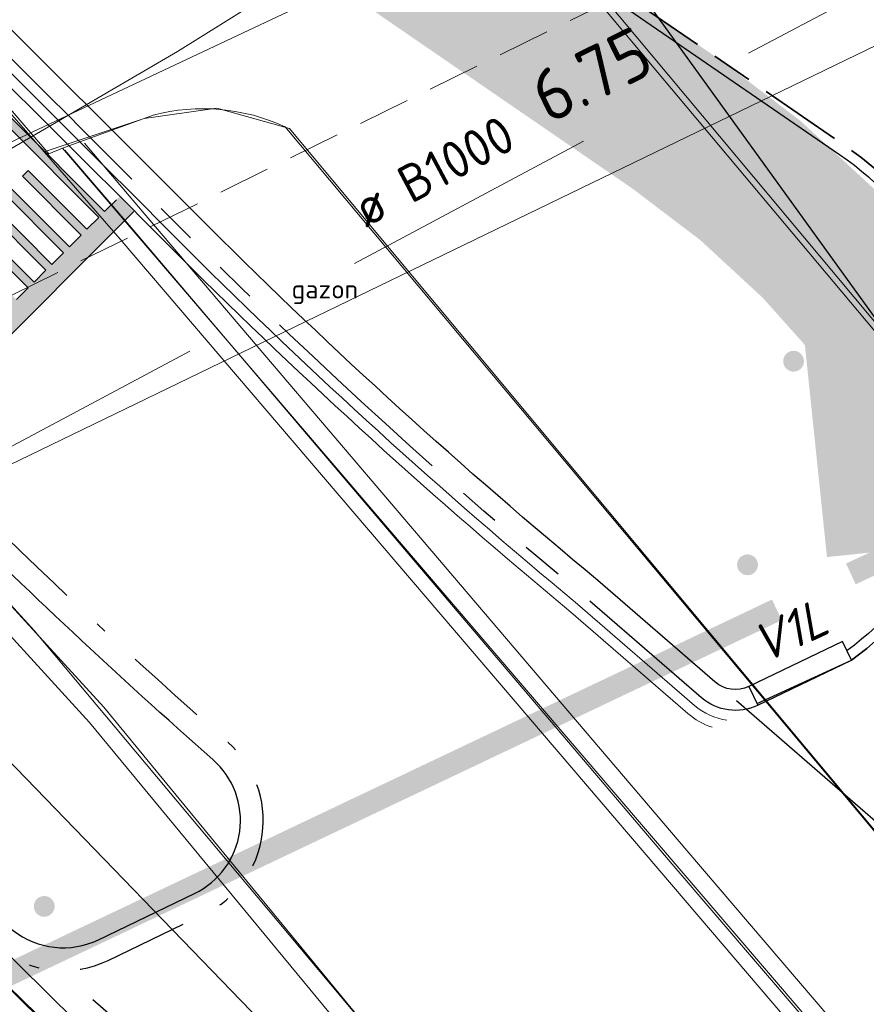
# Model space of a CAD drawing. Header units: metres. Extents: x 163628 to 167855, y 402678 to 405435.
# Tile 120 of 256: x 164483 to 164491, y 403434 to 403443. Entities that reach past the tile are written whole.
import ezdxf

# ---------------------------------------------------------------- set-up
doc = ezdxf.new("R2010")
doc.units = ezdxf.units.M
for name, pattern in [('DASHED2', [0.375, 0.25, -0.125]), ('X-CA190022.004-UO-DWM_Snelfietsroute$0$VH-GELEIDEBAND_50X200', [8, 4, -2, 0, -2]), ('X-CA190022.004-UO-DWM_Snelfietsroute$0$VH-OPSLUITBAND_100X200', [16, 8, -2, 4, -2]), ('X-CA190022.004-UO-DWM_Snelfietsroute$0$VH-RWSBAND_110X220', [24, 10, -2, 2, -2, 2, -2, 2, -2]), ('X-CA190022.004-UO-DWM_Snelfietsroute$0$VH-TROTTOIRBAND_180-200', [20, 10, -2, 2, -2, 2, -2]), ('X-CA190022.004-UO-KL_Wenstracé_v0.3$0$DASHED2', [0.375, 0.25, -0.125]), ('X-CA190022.004-UO-WHM_Riolering gemeente_NLCS_v0.2$0$RI-HUISAANSLUITING', [4.3, 2.5, -1.8])]:
    doc.linetypes.add(name, pattern=pattern)
doc.layers.get('0').update_dxf_attribs({"lineweight": 25})
for name, color, linetype, lineweight in [('B-WE-KW-KUNSTWERK_DUIKER-G', 252, 'Continuous', 18), ('X-CA190022.004-UO-BBM_bebording bebakening markering_v0.4$0$PIPELOCK SYSTEEM', 1, 'Continuous', 25), ('X-CA190022.004-UO-BBM_bebording bebakening markering_v0.4$0$VERKEERSBORDPAAL', 7, 'Continuous', 25), ('X-CA190022.004-UO-BGT_Ondergrond$0$GE_314_WGDRijbaanLokaleweg_Vlak_GEM', 253, 'Continuous', 9), ('X-CA190022.004-UO-BGT_Ondergrond$0$GE_316_WGDFietspad_Vlak_GEM', 253, 'Continuous', 9), ('X-CA190022.004-UO-BGT_Ondergrond$0$GE_353_OWGVerkeerseiland_openverharding_GEM', 253, 'Continuous', 9), ('X-CA190022.004-UO-BGT_Ondergrond$0$GE_367_OWGBerm_groenvoorziening_grasenk_GEM', 253, 'Continuous', 9), ('X-CA190022.004-UO-DTM inmeting$0$B-WE-AL-AANPIJLING-T18', 246, 'Continuous', 0), ('X-CA190022.004-UO-DTM inmeting$0$B-WE-VH-KANTOPSLUITING_ACHTERKANTBAND-G', 246, 'Continuous', 0), ('X-CA190022.004-UO-DTM inmeting$0$B-WE-VH-KANTOPSLUITING_VOORKANTBAND-G', 246, 'Continuous', 0), ('X-CA190022.004-UO-DTM inmeting$0$B-WE-VH-VERHARDING_ASFALT-G', 246, 'Continuous', 0), ('X-CA190022.004-UO-DWM_Snelfietsroute$0$N-WE-VH-KANTOPSLUITING_ACHTERKANTBAND-G', 125, 'Continuous', 25), ('X-CA190022.004-UO-DWM_Snelfietsroute$0$N-WE-VH-KANTOPSLUITING_ELEMENT_VERLOOPBAND-S', 125, 'Continuous', 25), ('X-CA190022.004-UO-DWM_Snelfietsroute$0$N-WE-VH-KANTOPSLUITING_ELEMENT_VERLOOPBAND_13 15 NAAR VLAK-G', 125, 'Continuous', 25), ('X-CA190022.004-UO-DWM_Snelfietsroute$0$N-WE-VH-KANTOPSLUITING_OPSLUITBAND_100X200-G', 125, 'X-CA190022.004-UO-DWM_Snelfietsroute$0$VH-OPSLUITBAND_100X200', 35), ('X-CA190022.004-UO-DWM_Snelfietsroute$0$N-WE-VH-KANTOPSLUITING_TROTTOIRBAND_180 200-G', 125, 'X-CA190022.004-UO-DWM_Snelfietsroute$0$VH-TROTTOIRBAND_180-200', 25), ('X-CA190022.004-UO-DWM_Snelfietsroute$0$N-WE-VH-KANTOPSLUITING_TROTTOIRBAND_RWS_110 220-G', 125, 'X-CA190022.004-UO-DWM_Snelfietsroute$0$VH-RWSBAND_110X220', 25), ('X-CA190022.004-UO-DWM_Snelfietsroute$0$N-WE-VH-KANTVERHARDING_STREKLAAG-G', 251, 'Continuous', 18), ('X-CA190022.004-UO-DWM_Snelfietsroute$0$N-WE-VW-MARKERING_DWARS_DRIEHOEK_3030-G', 125, 'X-CA190022.004-UO-DWM_Snelfietsroute$0$VW-HAAIETAND30-L-N', 25), ('X-CA190022.004-UO-DWM_Snelfietsroute$0$N-WE-VW-MARKERING_LANGS_STREEP_DOORGETROKKEN DREMPEL_010-G', 125, 'Continuous', 25), ('X-CA190022.004-UO-KAD_Percelen$0$B-WE-KG-GRENS_PERCEEL-GV', 150, 'Continuous', 9), ('X-CA190022.004-UO-KL_Wenstracé_v0.3$0$N-OI-KL-ET_LS_MANTELBUIS-G', 60, 'X-CA190022.004-UO-KL_Wenstracé_v0.3$0$DASHED2', 35), ('X-CA190022.004-UO-WHM_Riolering gemeente - drukleidingen_v0.1$0$Riool_onder_druk_pvc_leidingen_315_hgml', 214, 'X-CA190022.004-UO-WHM_Riolering gemeente - drukleidingen_v0.1$0$1-200 PERSLEIDING', 25), ('X-CA190022.004-UO-WHM_Riolering gemeente_NLCS_v0.2$0$B-WE-RI-DUIKER-G', 214, 'X-CA190022.004-UO-WHM_Riolering gemeente_NLCS_v0.2$0$RI-HUISAANSLUITING', 15), ('X-XX-AL-T25 DUIIKER BESTAAND', 252, 'Continuous', 25)]:
    doc.layers.add(name, color=color, linetype=linetype, lineweight=lineweight)
doc.layers.add('X-CA190022.004-UO-DTM inmeting$0$X-XX-AL-MEETPUNT-S', color=246, linetype='Continuous', lineweight=0, plot=False)
for name, color, linetype, lineweight, transparency in [('X-CA190022.004-UO-KL_Wenstracé_v0.3$0$N-WE-KL-TRACE_WENSTRACE-G 1.5m', 24, 'Continuous', 35, 0.6), ('X-CA190022.004-UO-KLIC$0$B-OI-KL-DATA_EUROFIBER_0000560460_VECT_19O042616-G', 42, 'X-CA190022.004-UO-KLIC$0$1-200 EUROFIBER', 0, 0.25), ('X-CA190022.004-UO-KLIC$0$B-OI-KL-DATA_KPN_0000546663_VECT_19O042616-G', 42, 'X-CA190022.004-UO-KLIC$0$1-200 TELEFONIE-KPN', 0, 0.25)]:
    doc.layers.add(name, color=color, linetype=linetype, lineweight=lineweight, transparency=transparency)
doc.styles.add('NLCS-ISO-M200-T25', font='NLCS-ISO.ttf', dxfattribs={"height": 0.5})
doc.styles.add('X-CA190022.004-UO-DTM inmeting$0$NLCS-ISO', font='isocpeur.ttf', dxfattribs={"height": 2.5})
doc.styles.add('X-CA190022.004-UO-DWM_Snelfietsroute$0$NLCS-ISO-M200-T18', font='NLCS-ISO.ttf', dxfattribs={"height": 0.36})
doc.styles.add('X-CA190022.004-UO-KLIC$0$NLCS-ISO', font='NLCS-ISO.ttf')
doc.styles.add('X-CA190022.004-UO-WHM_Riolering gemeente - drukleidingen_v0.1$0$NLCS-ISO', font='NLCS-ISO.ttf')
doc.styles.add('X-CA190022.004-UO-WHM_Riolering gemeente_NLCS_v0.2$0$NLCS-ISO-M200-T18', font='NLCS-ISO.ttf', dxfattribs={"height": 0.36})
doc.linetypes.add('X-CA190022.004-UO-DWM_Snelfietsroute$0$VW-HAAIETAND30-L-N', pattern='A,0,-0.3,[150,NLCS.SHX,S=0.6,R=0,X=-0.5,Y=-0.15],-0.3', length=0.6)
doc.linetypes.add('X-CA190022.004-UO-KLIC$0$1-200 EUROFIBER', pattern='A,1.5,-0.6,["EURO",X-CA190022.004-UO-KLIC$0$NLCS-ISO,S=0.24,R=0,X=-0.5,Y=-0.12],-0.65', length=2.75)
doc.linetypes.add('X-CA190022.004-UO-KLIC$0$1-200 TELEFONIE-KPN', pattern='A,1.5,-0.6,["KPN",X-CA190022.004-UO-KLIC$0$NLCS-ISO,S=0.24,R=0,X=-0.5,Y=-0.12],-0.3', length=2.4)
doc.linetypes.add('X-CA190022.004-UO-WHM_Riolering gemeente - drukleidingen_v0.1$0$1-200 PERSLEIDING', pattern='A,1.5,-0.6,["PERS",X-CA190022.004-UO-WHM_Riolering gemeente - drukleidingen_v0.1$0$NLCS-ISO,S=0.24,R=0,X=-0.5,Y=-0.12],-0.65', length=2.75)

# ---------------------------------------------------------------- blocks, each defined once
blk = doc.blocks.new('X-CA190022.004-UO-DWM_Snelfietsroute$0$N-WE-VH-KANTOPSLUITING_ELEMENT_VERLOOPBAND_18-20 NAAR VLAK-G')
at = {"layer": 'X-CA190022.004-UO-DWM_Snelfietsroute$0$N-WE-VH-KANTOPSLUITING_ELEMENT_VERLOOPBAND_13 15 NAAR VLAK-G', "flags": 128}
blk.add_lwpolyline([(0, 0), (1.002, 0), (1.002, -0.1998), (0, -0.1998)], close=True, dxfattribs=at)
blk.add_lwpolyline([(1.002, -0.1829), (0, -0.1998)], dxfattribs=at)
blk = doc.blocks.new('X-CA190022.004-UO-DTM inmeting$0$punt')
at = {"color": 0, "lineweight": -2}
blk.add_line((0, 0), (0, 0), dxfattribs=at)
blk = doc.blocks.new('X-CA190022.004-UO-BBM_bebording bebakening markering_v0.4$0$_Dot')
at = {"color": 0, "linetype": 'ByBlock', "const_width": 0.5}
blk.add_lwpolyline([(-0.25, 0, 1), (0.25, 0, 1)], format="xyb", close=True, dxfattribs=at)

msp = doc.modelspace()

# ---------------------------------------------------------------- hatches: boundary and pattern name
at = {"layer": 'X-CA190022.004-UO-DWM_Snelfietsroute$0$N-WE-VW-MARKERING_LANGS_STREEP_DOORGETROKKEN DREMPEL_010-G'}
h = msp.add_hatch(color=256, dxfattribs=at)
h.dxf.hatch_style = 1
h.paths.add_polyline_path([(164482.4381, 403439.9367), (164480.6708, 403441.7049), (164480.6142, 403441.6484), (164482.3808, 403439.8794), (164482.2676, 403439.7664), (164481.7023, 403440.3324), (164481.6457, 403440.2759), (164482.211, 403439.7098), (164482.0978, 403439.5968), (164480.3312, 403441.3657), (164480.2746, 403441.3092), (164482.0412, 403439.5402), (164481.9279, 403439.4272), (164481.3626, 403439.9932), (164481.306, 403439.9367), (164481.8713, 403439.3706), (164481.7485, 403439.2479), (164481.8907, 403439.1073), (164482.5791, 403439.7948), (164484.0771, 403441.295), (164483.9404, 403441.436), (164483.7964, 403441.293), (164482.0298, 403443.062), (164481.9732, 403443.0055), (164483.7397, 403441.2365), (164483.6265, 403441.1235), (164483.0612, 403441.6895), (164483.0046, 403441.633), (164483.5699, 403441.0669), (164483.4567, 403440.9539), (164481.6901, 403442.7228), (164481.6335, 403442.6663), (164483.4001, 403440.8973), (164483.2869, 403440.7843), (164482.7216, 403441.3503), (164482.665, 403441.2938), (164483.2303, 403440.7277), (164483.1171, 403440.6147), (164481.3505, 403442.3837), (164481.2939, 403442.3271), (164483.0605, 403440.5582), (164482.9472, 403440.4451), (164482.3819, 403441.0112), (164482.3253, 403440.9546), (164482.8906, 403440.3886), (164482.7774, 403440.2755), (164481.0109, 403442.0445), (164480.9543, 403441.9879), (164482.7208, 403440.219), (164482.6076, 403440.1059), (164482.0423, 403440.672), (164481.9857, 403440.6155), (164482.551, 403440.0494)])

# ---------------------------------------------------------------- linework, layer by layer
at = {"layer": 'B-WE-KW-KUNSTWERK_DUIKER-G', "linetype": 'DASHED2', "ltscale": 2, "flags": 128}
msp.add_lwpolyline([(164441.17, 403419.963), (164488.698, 403443.34)], dxfattribs=at)
at = {"layer": 'X-CA190022.004-UO-BGT_Ondergrond$0$GE_314_WGDRijbaanLokaleweg_Vlak_GEM', "flags": 128}
for points in [[(164442.94, 403489.126), (164443.864, 403488.079), (164449.294, 403481.924), (164481.056, 403444.687), (164480.874, 403444.622), (164483.26, 403441.849), (164483.391, 403441.904), (164502.63, 403419.439), (164497.447, 403415.017), (164495.313, 403417.041), (164491.602, 403420.56), (164476.856, 403434.777), (164474.447, 403437.185), (164474.381, 403437.261), (164474.505, 403437.387), (164473.18, 403438.808), (164472.011, 403440.28), (164471.089, 403441.66), (164464.875, 403450.622), (164464.747, 403450.533), (164455.924, 403463.299), (164454.191, 403465.806)], [(164485.297, 403431.434), (164477.77, 403438.827), (164474.809, 403442.303), (164473.876, 403443.546)], [(164477.171, 403443.603), (164480.414, 403440.226), (164483.117, 403437.26), (164486.853, 403432.803)]]:
    msp.add_lwpolyline(points, dxfattribs=at)
at = {"layer": 'X-CA190022.004-UO-BGT_Ondergrond$0$GE_316_WGDFietspad_Vlak_GEM', "flags": 128}
for points in [[(164457.137, 403480.66), (164475.024, 403459.592), (164499.729, 403430.051), (164501.818, 403427.708)], [(164484.265, 403442.222), (164483.391, 403441.904), (164483.26, 403441.849), (164480.874, 403444.622), (164481.056, 403444.687)], [(164527.371, 403391.93), (164526.649, 403392.821), (164520.122, 403400.29), (164513.339, 403408.529), (164508.83, 403414.373), (164504.683, 403419.715), (164502.24, 403422.591), (164500.249, 403424.726), (164491.5, 403434.983), (164485.536, 403442.109)]]:
    msp.add_lwpolyline(points, dxfattribs=at)
at = {"layer": 'X-CA190022.004-UO-BGT_Ondergrond$0$GE_316_WGDFietspad_Vlak_GEM'}
msp.add_arc((164484.7432, 403440.3967), 1.8869, 65.15713, 104.68167, dxfattribs=at)
at = {"layer": 'X-CA190022.004-UO-BGT_Ondergrond$0$GE_353_OWGVerkeerseiland_openverharding_GEM', "flags": 128}
for points in [[(164480.414, 403440.226), (164483.117, 403437.26), (164486.853, 403432.803)], [(164485.297, 403431.434), (164477.77, 403438.827)]]:
    msp.add_lwpolyline(points, dxfattribs=at)
at = {"layer": 'X-CA190022.004-UO-BGT_Ondergrond$0$GE_367_OWGBerm_groenvoorziening_grasenk_GEM', "flags": 128}
for points in [[(164501.818, 403427.708), (164499.729, 403430.051), (164475.024, 403459.592), (164457.137, 403480.66), (164454.048, 403484.299)], [(164505.153, 403416.493), (164504.901, 403416.787), (164502.63, 403419.439), (164483.391, 403441.904), (164484.265, 403442.222)], [(164485.536, 403442.109), (164491.5, 403434.983), (164500.249, 403424.726), (164502.24, 403422.591), (164504.683, 403419.715), (164508.83, 403414.373)]]:
    msp.add_lwpolyline(points, dxfattribs=at)
at = {"layer": 'X-CA190022.004-UO-BGT_Ondergrond$0$GE_367_OWGBerm_groenvoorziening_grasenk_GEM', "extrusion": (0, 0, -1)}
msp.add_arc((-164484.7432, 403440.3967), 1.8869, 75.31833, 114.84287, dxfattribs=at)
at = {"layer": 'X-CA190022.004-UO-DTM inmeting$0$B-WE-VH-KANTOPSLUITING_ACHTERKANTBAND-G'}
msp.add_polyline3d([(164483.602, 403441.952, 9.812), (164484.212, 403441.232, 9.887), (164489.406, 403435.139, 9.846), (164492.916, 403431.035, 9.795), (164497.516, 403425.674, 9.77), (164500.323, 403422.396, 9.657), (164504.484, 403417.513, 9.46), (164505.892, 403416.084, 9.374), (164506.829, 403415.44, 9.326), (164508.077, 403414.795, 9.244), (164508.627, 403414.617, 9.218)], dxfattribs=at)
msp.add_polyline3d([(164485.425, 403431.616, 9.967), (164485.99, 403431.364, 9.95), (164486.565, 403431.604, 9.947), (164486.851, 403432.15, 9.942), (164486.705, 403432.679, 9.949), (164483.652, 403436.373, 9.98), (164480.283, 403440.061, 10.01), (164480.116, 403440.127, 10.018), (164479.912, 403440.132, 10.03), (164478.097, 403439.36, 10.03), (164477.953, 403439.191, 10.031), (164477.978, 403439.002, 10.033), (164481.879, 403435.116, 10.021)], close=True, dxfattribs=at)
at = {"layer": 'X-CA190022.004-UO-DTM inmeting$0$B-WE-VH-KANTOPSLUITING_VOORKANTBAND-G'}
msp.add_polyline3d([(164483.412, 403441.886, 9.803), (164484.071, 403441.116, 9.796), (164489.246, 403435.032, 9.738), (164492.764, 403430.922, 9.688), (164497.38, 403425.535, 9.657), (164500.196, 403422.229, 9.553), (164504.322, 403417.391, 9.342), (164505.782, 403415.915, 9.276), (164506.738, 403415.249, 9.244), (164508.021, 403414.613, 9.226), (164508.741, 403414.42, 9.215)], dxfattribs=at)
msp.add_polyline3d([(164485.294, 403431.463, 9.848), (164485.997, 403431.177, 9.845), (164486.729, 403431.433, 9.848), (164487.037, 403432.167, 9.833), (164486.855, 403432.79, 9.83), (164483.788, 403436.521, 9.852), (164480.424, 403440.196, 9.888), (164480.165, 403440.361, 9.888), (164479.839, 403440.313, 9.901), (164477.973, 403439.528, 9.91), (164477.729, 403439.227, 9.91), (164477.826, 403438.828, 9.911), (164481.716, 403434.957, 9.895)], close=True, dxfattribs=at)
at = {"layer": 'X-CA190022.004-UO-DTM inmeting$0$B-WE-VH-VERHARDING_ASFALT-G'}
for points in [[(164473.807, 403460.97, 9.643), (164478.892, 403454.874, 9.782), (164484.454, 403448.206, 9.919), (164487.919, 403444.075, 9.889), (164492.622, 403438.466, 9.825), (164497.154, 403433.063, 9.755), (164501.566, 403427.951, 9.638), (164502.716, 403427.013, 9.595), (164504.758, 403426.298, 9.553), (164506.688, 403426.207, 9.491), (164508.755, 403427.059, 9.429), (164513.217, 403429.149, 9.326)], [(164471.58, 403458.851, 9.688), (164476.53, 403452.861, 9.873), (164482.271, 403446.036, 9.94), (164482.228, 403445.554, 9.92), (164481.773, 403444.999, 9.875), (164480.893, 403444.627, 9.832), (164482.029, 403443.221, 9.825), (164483.213, 403441.867, 9.819), (164484.177, 403442.191, 9.861), (164484.877, 403442.29, 9.89), (164485.579, 403442.092, 9.89), (164490.198, 403436.55, 9.825), (164494.905, 403430.92, 9.769), (164499.063, 403426.074, 9.696), (164502.6, 403422.164, 9.54), (164505.953, 403418.126, 9.357), (164514.383, 403407.272, 9.002)], [(164513.645, 403406.145, 8.943), (164509.927, 403410.429, 9.091), (164506.621, 403414.433, 9.241), (164504.207, 403417.294, 9.356), (164500.08, 403422.131, 9.559), (164497.242, 403425.446, 9.667), (164492.656, 403430.837, 9.695), (164489.144, 403434.944, 9.743), (164483.945, 403441.028, 9.805), (164483.213, 403441.867, 9.819)]]:
    msp.add_polyline3d(points, dxfattribs=at)
at = {"layer": 'X-CA190022.004-UO-DWM_Snelfietsroute$0$N-WE-VH-KANTOPSLUITING_ACHTERKANTBAND-G', "flags": 128}
msp.add_lwpolyline([(164476.2027, 403453.0801), (164476.5802, 403452.62, 0.070648), (164480.744, 403448.7981), (164490.8758, 403441.8434, -0.518615), (164490.9487, 403437.0653, -0.390163)], format="xyb", dxfattribs=at)
at = {"layer": 'X-CA190022.004-UO-DWM_Snelfietsroute$0$N-WE-VH-KANTOPSLUITING_ACHTERKANTBAND-G', "ltscale": 0.2, "flags": 128}
for points in [[(164484.8066, 403441.1404), (164482.3315, 403443.6107, -0.004105)], [(164483.7366, 403434.2806), (164484.6632, 403434.7266, 0.537096), (164484.8401, 403436.0151, -0.015557), (164482.1771, 403438.509, 0.001134), (164479.7393, 403440.9422, 0.770828), (164478.8722, 403440.4328, 0.158514), (164482.9149, 403434.3712, 0.286689), (164483.7365, 403434.2806, 0.286689)], [(164490.0031, 403436.7195, -0.299029), (164489.6766, 403436.7631), (164488.5479, 403437.7406, -0.023017), (164484.8066, 403441.1404)]]:
    msp.add_lwpolyline(points, format="xyb", dxfattribs=at)
at = {"layer": 'X-CA190022.004-UO-DWM_Snelfietsroute$0$N-WE-VH-KANTOPSLUITING_OPSLUITBAND_100X200-G', "ltscale": 0.1, "flags": 128}
msp.add_lwpolyline([(164476.28, 403453.1435), (164476.6575, 403452.6834, 0.070648), (164480.8006, 403448.8805), (164490.9323, 403441.9259, -0.520529), (164490.9927, 403436.9739, -0.390163)], format="xyb", dxfattribs=at)
at = {"layer": 'X-CA190022.004-UO-DWM_Snelfietsroute$0$N-WE-VH-KANTOPSLUITING_TROTTOIRBAND_180 200-G', "ltscale": 0.2, "flags": 128}
msp.add_lwpolyline([(164490.087, 403436.5379, -0.297297), (164489.5457, 403436.6119), (164488.4169, 403437.5894, -0.023001), (164484.6656, 403440.9985, 0.001147), (164482.1882, 403443.4712)], format="xyb", dxfattribs=at)
at = {"layer": 'X-CA190022.004-UO-DWM_Snelfietsroute$0$N-WE-VH-KANTOPSLUITING_TROTTOIRBAND_RWS_110 220-G', "linetype": 'X-CA190022.004-UO-DWM_Snelfietsroute$0$VH-GELEIDEBAND_50X200', "ltscale": 0.2, "flags": 128}
msp.add_lwpolyline([(164483.832, 403434.0824), (164484.7586, 403434.5284, 0.537096), (164484.9854, 403436.1802, -0.015556), (164482.3326, 403438.6646, 0.001133), (164479.8944, 403441.0983, 0.770828), (164478.6604, 403440.3733, 0.158514), (164482.7786, 403434.1985, 0.286689), (164483.8319, 403434.0824)], format="xyb", dxfattribs=at)
at = {"layer": 'X-CA190022.004-UO-DWM_Snelfietsroute$0$N-WE-VH-KANTVERHARDING_STREKLAAG-G', "ltscale": 0.2, "flags": 128}
for points in [[(164489.791, 403436.3955, -0.145153), (164489.4802, 403436.5363), (164488.3523, 403437.5131, -0.022997), (164484.5949, 403440.9277, 0.001626), (164482.1173, 403443.3983)], [(164489.6484, 403436.3268, -0.097072), (164489.4148, 403436.4607), (164488.2877, 403437.4367, -0.022992), (164484.5242, 403440.857, 0.001684), (164482.0473, 403443.3265)]]:
    msp.add_lwpolyline(points, format="xyb", dxfattribs=at)
at = {"layer": 'X-CA190022.004-UO-DWM_Snelfietsroute$0$N-WE-VW-MARKERING_DWARS_DRIEHOEK_3030-G', "flags": 128}
for points in [[(164491.4152, 403435.2533), (164489.8849, 403436.5822)], [(164485.2506, 403432.3374), (164483.6843, 403433.7009)]]:
    msp.add_lwpolyline(points, dxfattribs=at)
at = {"layer": 'X-CA190022.004-UO-DWM_Snelfietsroute$0$N-WE-VW-MARKERING_LANGS_STREEP_DOORGETROKKEN DREMPEL_010-G', "flags": 128}
for points in [[(164483.9096, 403441.4061), (164483.7964, 403441.293), (164482.0298, 403443.062)], [(164481.9732, 403443.0055), (164483.7397, 403441.2365), (164483.6265, 403441.1235), (164483.0612, 403441.6895), (164483.0046, 403441.633), (164483.5699, 403441.0669), (164483.4567, 403440.9539), (164481.6901, 403442.7228)], [(164481.6335, 403442.6663), (164483.4001, 403440.8973), (164483.2869, 403440.7843), (164482.7216, 403441.3503)], [(164481.2939, 403442.3271), (164483.0605, 403440.5582), (164482.9472, 403440.4451)], [(164482.665, 403441.2938), (164483.2303, 403440.7277), (164483.1171, 403440.6147), (164481.3505, 403442.3837)], [(164482.5791, 403439.7948), (164484.0792, 403441.2928)]]:
    msp.add_lwpolyline(points, dxfattribs=at)
at = {"layer": 'X-CA190022.004-UO-KAD_Percelen$0$B-WE-KG-GRENS_PERCEEL-GV', "flags": 128}
msp.add_lwpolyline([(164244.1174, 403697.8637), (164382.73, 403547.962), (164467.184, 403447.137), (164474.656, 403438.052), (164476.902, 403439.143), (164487.569, 403444.164), (164388.991, 403559.989), (164335.093, 403619.023), (164327.271, 403627.471), (164268.836, 403691.623), (164256.1209, 403703.7882)], dxfattribs=at)
for points in [[(164595.838, 403501.354), (164555.326, 403482.367), (164489.137, 403451.001), (164492.811, 403446.689), (164487.569, 403444.164), (164476.902, 403439.143), (164474.656, 403438.052), (164469.708, 403435.65), (164459.04, 403430.474), (164460.276, 403427.915), (164478.654, 403436.809), (164549.795, 403471.239), (164610.094, 403500.047), (164740.684, 403562.794), (164887.38, 403633.726), (164885.502, 403637.729), (164830.972, 403611.838), (164787.129, 403591.173), (164774.865, 403585.072), (164771.579, 403589.482), (164763.848, 403582.954), (164722.665, 403561.134), (164654.869, 403529.019)], [(164460.276, 403427.915), (164466.349, 403415.367), (164487.883, 403425.722), (164496.111, 403429.679), (164555.855, 403458.619), (164593.206, 403476.41), (164588.97, 403485.217), (164612.074, 403496.328), (164616.314, 403487.512), (164746.772, 403550.188), (164893.326, 403621.049), (164887.38, 403633.726), (164740.684, 403562.794), (164610.094, 403500.047), (164549.795, 403471.239), (164478.654, 403436.809)]]:
    msp.add_lwpolyline(points, close=True, dxfattribs=at)
at = {"layer": 'X-CA190022.004-UO-KL_Wenstracé_v0.3$0$N-OI-KL-ET_LS_MANTELBUIS-G', "ltscale": 2.5, "const_width": 0.22}
for points in [[(164490.9855, 403437.8038), (164497.7133, 403440.9306)], [(164478.6464, 403431.9401), (164490.273, 403437.4577)]]:
    msp.add_lwpolyline(points, dxfattribs=at)
at = {"layer": 'X-CA190022.004-UO-KL_Wenstracé_v0.3$0$N-WE-KL-TRACE_WENSTRACE-G 1.5m', "lineweight": 18, "ltscale": 0.2, "const_width": 1.5}
msp.add_lwpolyline([(164491.5014, 403438.0436), (164491.2636, 403440.3253, 0.072233), (164489.3106, 403442.1294), (164480.3761, 403448.2622, -0.070648), (164476.0777, 403452.2077), (164468.6419, 403460.7527), (164458.5071, 403472.5867)], format="xyb", dxfattribs=at)
at = {"layer": 'X-CA190022.004-UO-KLIC$0$B-OI-KL-DATA_EUROFIBER_0000560460_VECT_19O042616-G', "flags": 128}
msp.add_lwpolyline([(164403.1667, 403480.8333), (164404.1667, 403480.5), (164405.1667, 403480.8333), (164436.1667, 403489.5), (164438.1667, 403489.5), (164438.5, 403489.1667), (164445.8333, 403483.5), (164446.8333, 403482.1667), (164477.8333, 403441.1667), (164479.1667, 403439.8333), (164489.1667, 403429.5), (164491.8333, 403426.1667), (164530.1667, 403382.5)], dxfattribs=at)
at = {"layer": 'X-CA190022.004-UO-KLIC$0$B-OI-KL-DATA_KPN_0000546663_VECT_19O042616-G', "flags": 128}
msp.add_lwpolyline([(164489.5, 403445.1667), (164487.1667, 403444.5), (164484.5, 403442.8333), (164476.5, 403438.1667)], dxfattribs=at)
at = {"layer": 'X-CA190022.004-UO-WHM_Riolering gemeente - drukleidingen_v0.1$0$Riool_onder_druk_pvc_leidingen_315_hgml'}
msp.add_line((164481.088, 403454.304), (164503.904, 403422.688), dxfattribs=at)
at = {"layer": 'X-CA190022.004-UO-WHM_Riolering gemeente_NLCS_v0.2$0$B-WE-RI-DUIKER-G'}
msp.add_line((164496, 403446.016), (164480.992, 403438.016), dxfattribs=at)

# ---------------------------------------------------------------- block references
at = {"layer": 'X-CA190022.004-UO-BBM_bebording bebakening markering_v0.4$0$PIPELOCK SYSTEEM', "xscale": 0.2, "yscale": 0.2, "zscale": 0.2, "rotation": 7.113979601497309}
msp.add_blockref('X-CA190022.004-UO-BBM_bebording bebakening markering_v0.4$0$_Dot', (164483.2147, 403434.6018), dxfattribs=at)
at = {"layer": 'X-CA190022.004-UO-BBM_bebording bebakening markering_v0.4$0$VERKEERSBORDPAAL', "xscale": 0.2, "yscale": 0.2, "zscale": 0.2}
for p, rotation in [((164490.4335, 403439.8522), 318.1474110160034), ((164489.9899, 403437.8915), 305.7129262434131)]:
    msp.add_blockref('X-CA190022.004-UO-BBM_bebording bebakening markering_v0.4$0$_Dot', p, dxfattribs=dict(at, rotation=rotation))
at = {"layer": 'X-CA190022.004-UO-DTM inmeting$0$X-XX-AL-MEETPUNT-S', "linetype": 'ByBlock', "lineweight": -2}
for p in [(164484.877, 403442.29, 9.89), (164484.177, 403442.191, 9.861), (164485.579, 403442.092, 9.89), (164483.602, 403441.952, 9.812), (164483.213, 403441.867, 9.819), (164483.412, 403441.886, 9.803), (164484.212, 403441.232, 9.887), (164484.071, 403441.116, 9.796), (164483.945, 403441.028, 9.805), (164485.918, 403440.519, 9.856), (164483.788, 403436.521, 9.852), (164490.198, 403436.55, 9.825), (164483.652, 403436.373, 9.98), (164489.406, 403435.139, 9.846), (164489.246, 403435.032, 9.738), (164489.144, 403434.944, 9.743)]:
    msp.add_blockref('X-CA190022.004-UO-DTM inmeting$0$punt', p, dxfattribs=at)
at = {"layer": 'X-CA190022.004-UO-DWM_Snelfietsroute$0$N-WE-VH-KANTOPSLUITING_ELEMENT_VERLOOPBAND-S', "xscale": -1, "rotation": 25.70113798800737}
msp.add_blockref('X-CA190022.004-UO-DWM_Snelfietsroute$0$N-WE-VH-KANTOPSLUITING_ELEMENT_VERLOOPBAND_18-20 NAAR VLAK-G', (164490.9061, 403437.1538), dxfattribs=at)

# ---------------------------------------------------------------- texts
at = {"layer": 'X-CA190022.004-UO-DTM inmeting$0$B-WE-AL-AANPIJLING-T18', "linetype": 'ByBlock', "insert": (164485.918, 403440.519, 9.856), "char_height": 0.18, "attachment_point": 5, "style": 'X-CA190022.004-UO-DTM inmeting$0$NLCS-ISO'}
msp.add_mtext('gazon', dxfattribs=at)
at = {"layer": 'X-CA190022.004-UO-DWM_Snelfietsroute$0$N-WE-VH-KANTOPSLUITING_ELEMENT_VERLOOPBAND-S', "insert": (164489.9849, 403437.26), "char_height": 0.36, "attachment_point": 1, "rotation": 24.98545, "style": 'X-CA190022.004-UO-DWM_Snelfietsroute$0$NLCS-ISO-M200-T18'}
msp.add_mtext_dynamic_manual_height_columns('{\\fNLCS-ISO|b0|i1|c0|p34;V1L}', width=0.387553, gutter_width=1.8, heights=[0], dxfattribs=at)
at = {"layer": 'X-CA190022.004-UO-WHM_Riolering gemeente_NLCS_v0.2$0$B-WE-RI-DUIKER-G', "style": 'X-CA190022.004-UO-WHM_Riolering gemeente_NLCS_v0.2$0$NLCS-ISO-M200-T18'}
msp.add_text('ø B1000', height=0.36, rotation=28.0696, dxfattribs=at).set_placement((164486.3142, 403441.1326))
at = {"layer": 'X-XX-AL-T25 DUIIKER BESTAAND', "insert": (164487.8515, 403442.579), "char_height": 0.5, "attachment_point": 1, "rotation": 26.1288, "style": 'NLCS-ISO-M200-T25'}
msp.add_mtext_dynamic_manual_height_columns('6.75', width=3.884526, gutter_width=3.5, heights=[0], dxfattribs=at)

doc.saveas('drawing.dxf')
